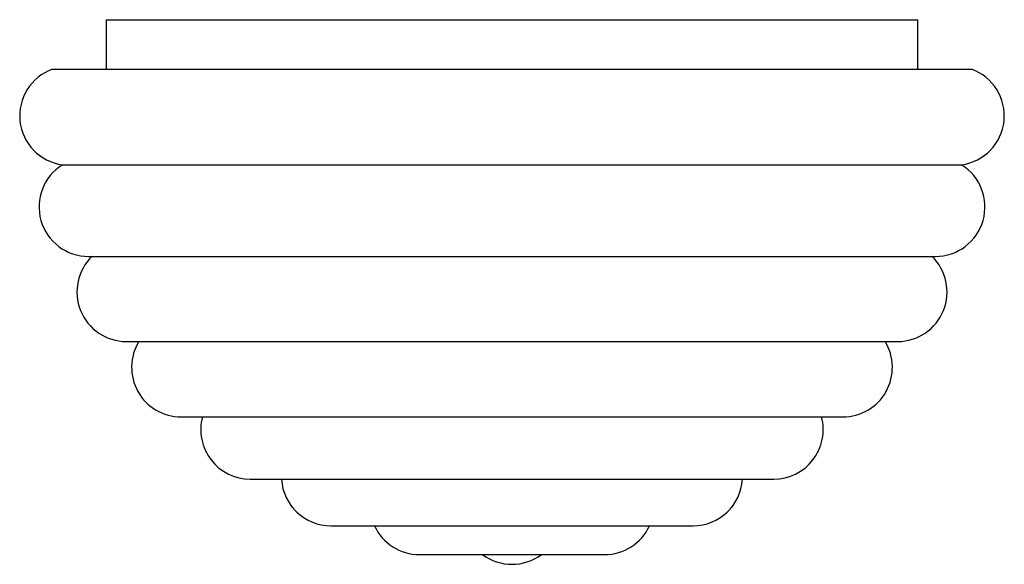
# Model space of a CAD drawing. Header units: millimetres. Extents: x -49.3 to 50.2, y -57.8 to -2.8.
import ezdxf

# ---------------------------------------------------------------- set-up
doc = ezdxf.new("R2010")
doc.units = ezdxf.units.MM

msp = doc.modelspace()

# ---------------------------------------------------------------- linework, layer by layer
at = {"color": 7, "linetype": 'Continuous', "lineweight": 25}
for p, q in [((-40.549, -2.801), (-40.549, -7.801)), ((-40.549, -2.801), (41.451, -2.801)), ((41.451, -7.801), (41.451, -2.801)), ((-45.998, -7.801), (46.9, -7.801)), ((-44.983, -17.458), (45.885, -17.458)), ((-42.346, -26.707), (43.249, -26.707)), ((-38.52, -35.301), (39.422, -35.301)), ((-32.99, -42.912), (33.893, -42.912)), ((-25.999, -49.207), (26.902, -49.207)), ((-17.852, -53.91), (18.754, -53.91)), ((-8.905, -56.817), (9.807, -56.817))]:
    msp.add_line(p, q, dxfattribs=at)
for centre, start, end in [((-44.302, -12.505), 109.82106, 262.17894), ((45.205, -12.505), 277.82106, 70.17894), ((-42.346, -21.707), 121.82106, 270), ((43.249, -21.707), 270, 58.17894), ((-38.52, -30.301), 133.82106, 270), ((39.422, -30.301), 270, 46.17894), ((-32.99, -37.912), 148.52171, 270), ((33.893, -37.912), 270, 31.47829), ((-25.999, -44.207), 164.9906, 270), ((26.902, -44.207), 270, 15.0094), ((-17.852, -48.91), 183.39641, 270), ((18.754, -48.91), 270, 356.60359), ((-8.905, -51.817), 204.74501, 270), ((9.807, -51.817), 270, 335.25499), ((0.451, -52.801), 233.44913, 306.55087)]:
    msp.add_arc(centre, 5, start, end, dxfattribs=at)

doc.saveas('drawing.dxf')
